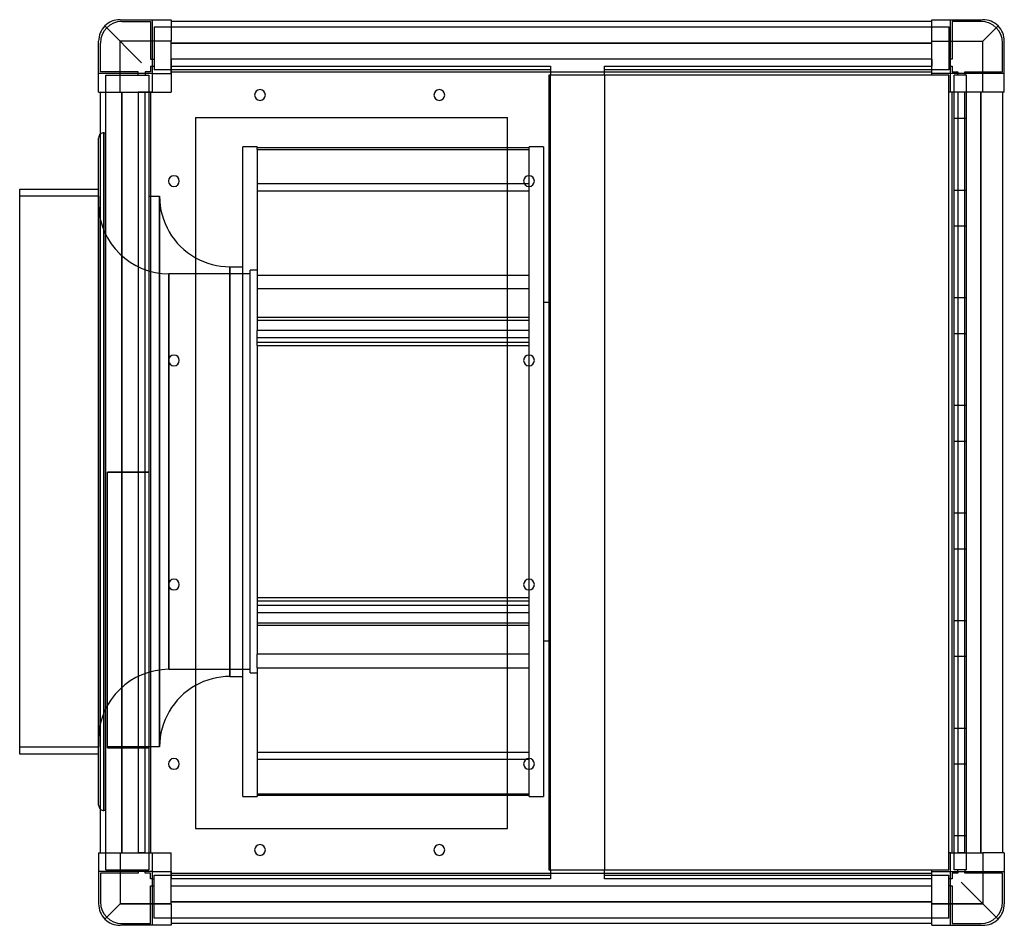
# Model space of a CAD drawing. Header units: millimetres. Extents: x -296 to 253, y -252 to 252.
import ezdxf

# ---------------------------------------------------------------- set-up
doc = ezdxf.new("R2010")
doc.units = ezdxf.units.MM
doc.layers.add('HIDDEN', color=7, linetype='Continuous')
doc.layers.add('THICK', color=7, linetype='Continuous')

msp = doc.modelspace()

# ---------------------------------------------------------------- linework, layer by layer
at = {"layer": 'HIDDEN'}
for p, q in [((-240.5, 240.5), (-248.99, 248.99)), ((-240.5, 252.5), (-240.5, 252.5)), ((-240.5, 252.5), (-240.5, 252.5)), ((-239.5, 251.5), (-223.5, 251.5)), ((-239.5, 251.5), (-239.5, 251.5)), ((-223.5, 251.5), (-223.5, 230.5)), ((-223.5, 251.5), (-223.5, 251.5)), ((-222.5, 252.5), (-222.5, 252.5)), ((-222.5, 222.5), (-222.5, 252.5)), ((-222.5, 252.5), (-222.5, 252.5)), ((-221.5, 248.5), (221.5, 248.5)), ((-221.5, 248.5), (-221.5, 224.5)), ((-221.5, 248.5), (-221.5, 248.5)), ((-212.1, 252.5), (-212.1, 252.5)), ((-212.1, 252.5), (-212.1, 252.5)), ((-212.1, 251.5), (-212.1, 251.5)), ((-212.1, 251.5), (-212.1, 251.5)), ((212.1, 252.5), (212.1, 252.5)), ((212.1, 252.5), (212.1, 252.5)), ((212.1, 251.5), (212.1, 251.5)), ((212.1, 251.5), (212.1, 251.5)), ((221.5, 248.5), (221.5, 224.5)), ((221.5, 248.5), (221.5, 248.5)), ((222.5, 252.5), (222.5, 252.5)), ((222.5, 252.5), (222.5, 252.5)), ((222.5, 222.5), (222.5, 252.5)), ((223.5, 251.5), (223.5, 251.5)), ((239.5, 251.5), (223.5, 251.5)), ((223.5, 251.5), (223.5, 230.5)), ((239.5, 251.5), (239.5, 251.5)), ((240.5, 252.5), (240.5, 252.5)), ((240.5, 252.5), (240.5, 252.5)), ((240.5, 240.5), (248.99, 248.99)), ((-252.5, 240.5), (-252.5, 240.5)), ((-252.5, 240.5), (-252.5, 240.5)), ((-251.5, 223.5), (-251.5, 239.5)), ((-251.5, 239.5), (-251.5, 239.5)), ((-240.5, 212.1), (-240.5, 240.5)), ((-212.1, 240.5), (-240.5, 240.5)), ((-212.1, 239.5), (212.1, 239.5)), ((212.1, 240.5), (240.5, 240.5)), ((240.5, 212.1), (240.5, 240.5)), ((251.5, 239.5), (251.5, 239.5)), ((251.5, 223.5), (251.5, 239.5)), ((252.5, 240.5), (252.5, 240.5)), ((252.5, 240.5), (252.5, 240.5)), ((-223.5, 230.5), (-223.5, 230.5)), ((-223.5, 230.5), (-222.5, 230.5)), ((-223.5, 226.5), (-222.5, 226.5)), ((-223.5, 226.5), (-223.5, 226.5)), ((-223.5, 226.5), (-223.5, 223.5)), ((-222.5, 230.5), (-221.5, 230.5)), ((-222.5, 226.5), (-221.5, 226.5)), ((-221.5, 230.5), (-221.5, 230.5)), ((-221.5, 226.5), (-221.5, 226.5)), ((-212.1, 230.5), (-212.1, 230.5)), ((-212.1, 230.5), (-212.1, 230.5)), ((-212.1, 230.5), (-212.1, 230.5)), ((-212.1, 230.5), (-212.1, 230.5)), ((212.1, 230.5), (-212.1, 230.5)), ((-212.1, 230.5), (-212.1, 226.5)), ((-212.1, 226.5), (-212.1, 226.5)), ((-212.1, 226.5), (-0.5, 226.5)), ((-212.1, 226.5), (-212.1, 226.5)), ((-212.1, 226.5), (-212.1, 226.5)), ((-212.1, 226.5), (-212.1, 226.5)), ((-212.1, 226.5), (-212.1, 223.5)), ((-0.5, 226.5), (-0.5, 226.5)), ((-0.5, 226.5), (-0.5, 226.5)), ((-0.5, 226.5), (-0.5, 223.5)), ((29.5, 226.5), (29.5, 226.5)), ((29.5, 226.5), (29.5, 226.5)), ((29.5, 223.5), (29.5, 226.5)), ((29.5, 226.5), (212.1, 226.5)), ((212.1, 230.5), (212.1, 230.5)), ((212.1, 230.5), (212.1, 230.5)), ((212.1, 230.5), (212.1, 226.5)), ((212.1, 230.5), (212.1, 230.5)), ((212.1, 230.5), (212.1, 230.5)), ((212.1, 226.5), (212.1, 226.5)), ((212.1, 226.5), (212.1, 226.5)), ((212.1, 226.5), (212.1, 226.5)), ((212.1, 226.5), (212.1, 226.5)), ((212.1, 223.5), (212.1, 226.5)), ((221.5, 230.5), (221.5, 230.5)), ((222.5, 230.5), (221.5, 230.5)), ((221.5, 226.5), (221.5, 226.5)), ((222.5, 226.5), (221.5, 226.5)), ((223.5, 230.5), (222.5, 230.5)), ((222.5, 226.5), (223.5, 226.5)), ((223.5, 230.5), (223.5, 230.5)), ((223.5, 226.5), (223.5, 226.5)), ((223.5, 226.5), (223.5, 223.5)), ((-252.5, 222.5), (-252.5, 222.5)), ((-222.5, 222.5), (-252.5, 222.5)), ((-252.5, 222.5), (-252.5, 222.5)), ((-230.5, 223.5), (-251.5, 223.5)), ((-251.5, 223.5), (-251.5, 223.5)), ((-248.5, -221.5), (-248.5, 221.5)), ((-248.5, 221.5), (-224.5, 221.5)), ((-248.5, 221.5), (-248.5, 221.5)), ((-230.5, 222.5), (-230.5, 223.5)), ((-230.5, 223.5), (-230.5, 223.5)), ((-230.5, 221.5), (-230.5, 222.5)), ((-230.5, 221.5), (-230.5, 221.5)), ((-226.5, 223.5), (-226.5, 223.5)), ((-226.5, 223.5), (-226.5, 222.5)), ((-223.5, 223.5), (-226.5, 223.5)), ((-226.5, 222.5), (-226.5, 221.5)), ((-226.5, 221.5), (-226.5, 221.5)), ((-224.5, 221.5), (-224.5, -221.5)), ((-224.5, 221.5), (-224.5, 221.5)), ((-223.5, 223.5), (-223.5, 223.5)), ((-222.5, 222.5), (-222.5, 222.5)), ((-222.5, 222.5), (-222.5, 222.5)), ((-222.5, 222.5), (-222.5, 222.5)), ((-222.5, 222.5), (-222.5, 222.5)), ((-0.5, 224.5), (-221.5, 224.5)), ((-221.5, 224.5), (-221.5, 224.5)), ((-212.1, 223.5), (-212.1, 223.5)), ((-212.1, 223.5), (-212.1, 222.5)), ((-212.1, 223.5), (-212.1, 223.5)), ((-212.1, 223.5), (-212.1, 223.5)), ((-212.1, 223.5), (-212.1, 223.5)), ((-212.1, 222.5), (-212.1, 222.5)), ((-212.1, 222.5), (-212.1, 222.5)), ((-212.1, 222.5), (-212.1, 222.5)), ((-212.1, 222.5), (-212.1, 222.5)), ((-212.1, 222.5), (-212.1, 222.5)), ((-212.1, 222.5), (-212.1, 222.5)), ((-1.5, 221.5), (-1.5, 221.5)), ((-1.5, 221.5), (-1.5, 221.5)), ((-1.5, 221.5), (-1.5, 221.5)), ((-0.5, 221.5), (-1.5, 221.5)), ((-1.5, 221.5), (-1.5, 221.5)), ((-0.5, 224.5), (-0.5, 224.5)), ((-0.5, 223.5), (-0.5, 223.5)), ((-0.5, 223.5), (-0.5, 221.5)), ((-0.5, 223.5), (-0.5, 223.5)), ((-0.5, 221.5), (-0.5, 221.5)), ((-0.5, -221.5), (-0.5, 221.5)), ((-0.5, 221.5), (-0.5, 221.5)), ((221.5, 224.5), (29.5, 224.5)), ((29.5, 224.5), (29.5, 224.5)), ((29.5, 223.5), (29.5, 223.5)), ((29.5, 221.5), (29.5, 223.5)), ((29.5, 223.5), (29.5, 223.5)), ((29.5, 221.5), (29.5, 221.5)), ((29.5, 221.5), (29.5, -221.5)), ((29.5, 221.5), (29.5, 221.5)), ((212.1, 222.5), (212.1, 223.5)), ((212.1, 223.5), (212.1, 223.5)), ((212.1, 223.5), (212.1, 223.5)), ((212.1, 223.5), (212.1, 223.5)), ((212.1, 223.5), (212.1, 223.5)), ((212.1, 222.5), (212.1, 222.5)), ((212.1, 222.5), (212.1, 222.5)), ((212.1, 222.5), (212.1, 222.5)), ((212.1, 222.5), (212.1, 222.5)), ((212.1, 222.5), (212.1, 222.5)), ((212.1, 222.5), (212.1, 222.5)), ((212.1, 221.5), (212.1, 221.5)), ((212.1, 221.5), (212.1, 221.5)), ((221.5, 224.5), (221.5, 224.5)), ((221.5, 221.5), (221.5, 221.5)), ((221.5, 221.5), (221.5, 221.5)), ((222.5, 222.5), (222.5, 222.5)), ((222.5, 222.5), (222.5, 222.5)), ((222.5, 222.5), (222.5, 222.5)), ((252.5, 222.5), (222.5, 222.5)), ((222.5, 222.5), (222.5, 222.5)), ((223.5, 223.5), (223.5, 223.5)), ((223.5, 223.5), (226.5, 223.5)), ((231.5, 221.5), (224.5, 221.5)), ((224.5, -221.5), (224.5, 221.5)), ((224.5, 221.5), (224.5, 221.5)), ((226.5, 223.5), (226.5, 222.5)), ((226.5, 223.5), (226.5, 223.5)), ((226.5, 221.5), (226.5, 222.5)), ((226.5, 221.5), (226.5, 221.5)), ((230.5, 223.5), (230.5, 223.5)), ((230.5, 222.5), (230.5, 223.5)), ((230.5, 223.5), (251.5, 223.5)), ((230.5, 222.5), (230.5, 221.5)), ((230.5, 221.5), (230.5, 221.5)), ((231.5, -221.5), (231.5, 221.5)), ((231.5, 221.5), (231.5, 221.5)), ((251.5, 223.5), (251.5, 223.5)), ((252.5, 222.5), (252.5, 222.5)), ((252.5, 222.5), (252.5, 222.5)), ((-252.5, 212.1), (-252.5, 212.1)), ((-252.5, 212.1), (-252.5, 212.1)), ((-251.5, 212.1), (-251.5, 212.1)), ((-251.5, 212.1), (-251.5, 212.1)), ((-239.5, 212.1), (-239.5, -212.1)), ((-230.5, 212.1), (-230.5, 212.1)), ((-226.5, 212.1), (-230.5, 212.1)), ((-230.5, 212.1), (-230.5, 212.1)), ((-230.5, 212.1), (-230.5, 212.1)), ((-230.5, 212.1), (-230.5, -212.1)), ((-230.5, 212.1), (-230.5, 212.1)), ((-226.5, 212.1), (-226.5, 212.1)), ((-226.5, 212.1), (-226.5, 212.1)), ((-226.5, 212.1), (-226.5, 212.1)), ((-226.5, -212.1), (-226.5, 212.1)), ((-223.5, 212.1), (-226.5, 212.1)), ((-226.5, 212.1), (-226.5, 212.1)), ((-222.5, 212.1), (-223.5, 212.1)), ((-223.5, 212.1), (-223.5, 212.1)), ((-223.5, 212.1), (-223.5, 212.1)), ((-223.5, 212.1), (-223.5, 212.1)), ((-223.5, 212.1), (-223.5, 212.1)), ((-222.5, 212.1), (-222.5, 212.1)), ((-222.5, 212.1), (-222.5, 212.1)), ((-222.5, 212.1), (-222.5, 212.1)), ((-222.5, 212.1), (-222.5, 212.1)), ((-222.5, 212.1), (-222.5, 212.1)), ((-222.5, 212.1), (-222.5, 212.1)), ((-212.1, 212.1), (-212.1, 212.1)), ((-212.1, 212.1), (-212.1, 212.1)), ((221.5, 212.1), (221.5, 212.1)), ((221.5, 212.1), (221.5, 212.1)), ((222.5, 212.1), (222.5, 212.1)), ((223.5, 212.1), (222.5, 212.1)), ((222.5, 212.1), (222.5, 212.1)), ((222.5, 212.1), (222.5, 212.1)), ((222.5, 212.1), (222.5, 212.1)), ((222.5, 212.1), (222.5, 212.1)), ((222.5, 212.1), (222.5, 212.1)), ((223.5, 212.1), (223.5, 212.1)), ((223.5, 212.1), (223.5, 212.1)), ((223.5, 212.1), (223.5, 212.1)), ((226.5, 212.1), (223.5, 212.1)), ((223.5, 212.1), (223.5, 212.1)), ((226.5, 212.1), (226.5, 212.1)), ((230.5, 212.1), (226.5, 212.1)), ((226.5, 212.1), (226.5, 212.1)), ((226.5, 212.1), (226.5, 212.1)), ((226.5, 212.1), (226.5, -212.1)), ((226.5, 212.1), (226.5, 212.1)), ((230.5, 212.1), (230.5, 212.1)), ((230.5, 212.1), (230.5, 212.1)), ((230.5, 212.1), (230.5, 212.1)), ((230.5, 212.1), (230.5, 212.1)), ((230.5, -212.1), (230.5, 212.1)), ((239.5, -212.1), (239.5, 212.1)), ((251.5, 212.1), (251.5, 212.1)), ((251.5, 212.1), (251.5, 212.1)), ((252.5, 212.1), (252.5, 212.1)), ((252.5, 212.1), (252.5, 212.1)), ((-198.5, 198), (-198.5, 198)), ((-198.5, 198), (-198.5, 198)), ((-24.5, 198), (-24.5, 198)), ((-24.5, 198), (-24.5, 198)), ((224.5, 197.5), (231.5, 197.5)), ((224.5, 197.5), (224.5, 197.5)), ((224.5, 197.5), (224.5, 197.5)), ((224.5, 197.5), (224.5, 197.5)), ((224.5, 197.5), (224.5, 197.5)), ((224.5, 197.5), (224.5, 197.5)), ((224.5, 197.5), (224.5, 197.5)), ((224.5, 197.5), (224.5, 197.5)), ((231.5, 197.5), (231.5, 197.5)), ((231.5, 197.5), (231.5, 197.5)), ((231.5, 197.5), (231.5, 197.5)), ((231.5, 197.5), (231.5, 197.5)), ((231.5, 197.5), (231.5, 197.5)), ((231.5, 197.5), (231.5, 197.5)), ((231.5, 197.5), (231.5, 197.5)), ((-249.5, 0.5), (-249.5, 189.5)), ((-249.5, 189.5), (-249.5, 0.5)), ((-249.5, 189.5), (-248.5, 189.5)), ((-4.5, 181.62), (-12.5, 181.62)), ((-12.5, 181.13), (-12.5, 181.62)), ((-4.5, 181.62), (-4.5, -180.62)), ((-164, 180.2), (-164, 181.13)), ((-12.5, 181.13), (-24.5, 181.13)), ((-24.5, 180.2), (-12.5, 180.2)), ((-12.5, 180.2), (-12.5, 181.13)), ((-12.5, 165.5), (-12.5, 180.2)), ((-12.5, 160.99), (-164, 160.99)), ((-12.5, 79.25), (-12.5, 159.5)), ((-252.5, 154), (-296.5, 154)), ((-252.5, 154), (-252.5, -153)), ((-224.5, 154), (-218.5, 154)), ((-218.5, -153), (-218.5, 154)), ((-218.5, 154), (-218.5, 0.5)), ((-164, 157.04), (-12.5, 157.04)), ((224.5, 157.5), (231.5, 157.5)), ((224.5, 157.5), (224.5, 157.5)), ((224.5, 157.5), (224.5, 157.5)), ((224.5, 157.5), (224.5, 157.5)), ((224.5, 157.5), (224.5, 157.5)), ((224.5, 157.5), (224.5, 157.5)), ((224.5, 157.5), (224.5, 157.5)), ((224.5, 157.5), (224.5, 157.5)), ((231.5, 157.5), (231.5, 157.5)), ((231.5, 157.5), (231.5, 157.5)), ((231.5, 157.5), (231.5, 157.5)), ((231.5, 157.5), (231.5, 157.5)), ((231.5, 157.5), (231.5, 157.5)), ((231.5, 157.5), (231.5, 157.5)), ((231.5, 157.5), (231.5, 157.5)), ((224.5, 137.5), (231.5, 137.5)), ((224.5, 137.5), (224.5, 137.5)), ((224.5, 137.5), (224.5, 137.5)), ((224.5, 137.5), (224.5, 137.5)), ((224.5, 137.5), (224.5, 137.5)), ((224.5, 137.5), (224.5, 137.5)), ((224.5, 137.5), (224.5, 137.5)), ((224.5, 137.5), (224.5, 137.5)), ((231.5, 137.5), (231.5, 137.5)), ((231.5, 137.5), (231.5, 137.5)), ((231.5, 137.5), (231.5, 137.5)), ((231.5, 137.5), (231.5, 137.5)), ((231.5, 137.5), (231.5, 137.5)), ((231.5, 137.5), (231.5, 137.5)), ((231.5, 137.5), (231.5, 137.5)), ((-213.26, -109.75), (-213.26, 110.75)), ((-168, 110.75), (-213.26, 110.75)), ((-213.26, 110.75), (-213.26, 0.5)), ((-179.25, 114.75), (-179.25, 0.5)), ((-168, -111.75), (-168, 112.75)), ((-164, 112.75), (-168, 112.75)), ((-164, 109.96), (-12.5, 109.96)), ((-12.5, 102.38), (-164, 102.38)), ((-4.5, 95), (-0.5, 95)), ((224.5, 97.5), (231.5, 97.5)), ((224.5, 97.5), (224.5, 97.5)), ((224.5, 97.5), (224.5, 97.5)), ((224.5, 97.5), (224.5, 97.5)), ((224.5, 97.5), (224.5, 97.5)), ((224.5, 97.5), (224.5, 97.5)), ((224.5, 97.5), (224.5, 97.5)), ((224.5, 97.5), (224.5, 97.5)), ((231.5, 97.5), (231.5, 97.5)), ((231.5, 97.5), (231.5, 97.5)), ((231.5, 97.5), (231.5, 97.5)), ((231.5, 97.5), (231.5, 97.5)), ((231.5, 97.5), (231.5, 97.5)), ((231.5, 97.5), (231.5, 97.5)), ((231.5, 97.5), (231.5, 97.5)), ((-12.5, 86.35), (-164, 86.35)), ((-164, 84.92), (-12.5, 84.92)), ((-164, 70.75), (-164, 79.25)), ((-12.5, 79.25), (-24.5, 79.25)), ((-12.5, 70.75), (-12.5, 79.25)), ((224.5, 77.5), (231.5, 77.5)), ((224.5, 77.5), (224.5, 77.5)), ((224.5, 77.5), (224.5, 77.5)), ((224.5, 77.5), (224.5, 77.5)), ((224.5, 77.5), (224.5, 77.5)), ((224.5, 77.5), (224.5, 77.5)), ((224.5, 77.5), (224.5, 77.5)), ((224.5, 77.5), (224.5, 77.5)), ((231.5, 77.5), (231.5, 77.5)), ((231.5, 77.5), (231.5, 77.5)), ((231.5, 77.5), (231.5, 77.5)), ((231.5, 77.5), (231.5, 77.5)), ((231.5, 77.5), (231.5, 77.5)), ((231.5, 77.5), (231.5, 77.5)), ((231.5, 77.5), (231.5, 77.5)), ((-12.5, 75.14), (-164, 75.14)), ((-164, 72.62), (-12.5, 72.62)), ((-24.5, 70.75), (-12.5, 70.75)), ((-12.5, 65.5), (-12.5, 70.75)), ((-12.5, -59.5), (-12.5, 59.5)), ((224.5, 37.5), (231.5, 37.5)), ((224.5, 37.5), (224.5, 37.5)), ((224.5, 37.5), (224.5, 37.5)), ((224.5, 37.5), (224.5, 37.5)), ((224.5, 37.5), (224.5, 37.5)), ((224.5, 37.5), (224.5, 37.5)), ((224.5, 37.5), (224.5, 37.5)), ((224.5, 37.5), (224.5, 37.5)), ((231.5, 37.5), (231.5, 37.5)), ((231.5, 37.5), (231.5, 37.5)), ((231.5, 37.5), (231.5, 37.5)), ((231.5, 37.5), (231.5, 37.5)), ((231.5, 37.5), (231.5, 37.5)), ((231.5, 37.5), (231.5, 37.5)), ((231.5, 37.5), (231.5, 37.5)), ((224.5, 17.5), (231.5, 17.5)), ((224.5, 17.5), (224.5, 17.5)), ((224.5, 17.5), (224.5, 17.5)), ((224.5, 17.5), (224.5, 17.5)), ((224.5, 17.5), (224.5, 17.5)), ((224.5, 17.5), (224.5, 17.5)), ((224.5, 17.5), (224.5, 17.5)), ((224.5, 17.5), (224.5, 17.5)), ((231.5, 17.5), (231.5, 17.5)), ((231.5, 17.5), (231.5, 17.5)), ((231.5, 17.5), (231.5, 17.5)), ((231.5, 17.5), (231.5, 17.5)), ((231.5, 17.5), (231.5, 17.5)), ((231.5, 17.5), (231.5, 17.5)), ((231.5, 17.5), (231.5, 17.5)), ((-249.5, -188.5), (-249.5, 0.5)), ((-249.5, 0.5), (-249.5, -188.5)), ((-247.5, -153.5), (-247.5, 0.25)), ((-247.5, 0.25), (-224.5, 0.25)), ((-224.5, 0.25), (-247.5, 0.25)), ((-218.5, 0.5), (-218.5, -153)), ((-213.26, 0.5), (-213.26, -109.75)), ((-179.25, 0.5), (-179.25, -113.75)), ((224.5, -22.5), (231.5, -22.5)), ((224.5, -22.5), (224.5, -22.5)), ((224.5, -22.5), (224.5, -22.5)), ((224.5, -22.5), (224.5, -22.5)), ((224.5, -22.5), (224.5, -22.5)), ((224.5, -22.5), (224.5, -22.5)), ((224.5, -22.5), (224.5, -22.5)), ((224.5, -22.5), (224.5, -22.5)), ((231.5, -22.5), (231.5, -22.5)), ((231.5, -22.5), (231.5, -22.5)), ((231.5, -22.5), (231.5, -22.5)), ((231.5, -22.5), (231.5, -22.5)), ((231.5, -22.5), (231.5, -22.5)), ((231.5, -22.5), (231.5, -22.5)), ((231.5, -22.5), (231.5, -22.5)), ((224.5, -42.5), (231.5, -42.5)), ((224.5, -42.5), (224.5, -42.5)), ((224.5, -42.5), (224.5, -42.5)), ((224.5, -42.5), (224.5, -42.5)), ((224.5, -42.5), (224.5, -42.5)), ((224.5, -42.5), (224.5, -42.5)), ((224.5, -42.5), (224.5, -42.5)), ((224.5, -42.5), (224.5, -42.5)), ((231.5, -42.5), (231.5, -42.5)), ((231.5, -42.5), (231.5, -42.5)), ((231.5, -42.5), (231.5, -42.5)), ((231.5, -42.5), (231.5, -42.5)), ((231.5, -42.5), (231.5, -42.5)), ((231.5, -42.5), (231.5, -42.5)), ((231.5, -42.5), (231.5, -42.5)), ((-12.5, -101.38), (-12.5, -65.5)), ((-164, -69.75), (-12.5, -69.75)), ((-164, -71.62), (-12.5, -71.62)), ((-12.5, -74.14), (-164, -74.14)), ((-12.5, -78.25), (-164, -78.25)), ((-164, -83.92), (-12.5, -83.92)), ((-12.5, -85.35), (-24.5, -85.35)), ((224.5, -82.5), (231.5, -82.5)), ((224.5, -82.5), (224.5, -82.5)), ((224.5, -82.5), (224.5, -82.5)), ((224.5, -82.5), (224.5, -82.5)), ((224.5, -82.5), (224.5, -82.5)), ((224.5, -82.5), (224.5, -82.5)), ((224.5, -82.5), (224.5, -82.5)), ((224.5, -82.5), (224.5, -82.5)), ((231.5, -82.5), (231.5, -82.5)), ((231.5, -82.5), (231.5, -82.5)), ((231.5, -82.5), (231.5, -82.5)), ((231.5, -82.5), (231.5, -82.5)), ((231.5, -82.5), (231.5, -82.5)), ((231.5, -82.5), (231.5, -82.5)), ((231.5, -82.5), (231.5, -82.5)), ((-0.5, -94), (-4.5, -94)), ((-164, -108.96), (-164, -101.38)), ((-12.5, -101.38), (-24.5, -101.38)), ((-12.5, -108.96), (-12.5, -101.38)), ((224.5, -102.5), (231.5, -102.5)), ((224.5, -102.5), (224.5, -102.5)), ((224.5, -102.5), (224.5, -102.5)), ((224.5, -102.5), (224.5, -102.5)), ((224.5, -102.5), (224.5, -102.5)), ((224.5, -102.5), (224.5, -102.5)), ((224.5, -102.5), (224.5, -102.5)), ((224.5, -102.5), (224.5, -102.5)), ((231.5, -102.5), (231.5, -102.5)), ((231.5, -102.5), (231.5, -102.5)), ((231.5, -102.5), (231.5, -102.5)), ((231.5, -102.5), (231.5, -102.5)), ((231.5, -102.5), (231.5, -102.5)), ((231.5, -102.5), (231.5, -102.5)), ((231.5, -102.5), (231.5, -102.5)), ((-213.26, -109.75), (-168, -109.75)), ((-24.5, -108.96), (-12.5, -108.96)), ((-12.5, -159.5), (-12.5, -108.96)), ((-168, -111.75), (-164, -111.75)), ((224.5, -142.5), (231.5, -142.5)), ((224.5, -142.5), (224.5, -142.5)), ((224.5, -142.5), (224.5, -142.5)), ((224.5, -142.5), (224.5, -142.5)), ((224.5, -142.5), (224.5, -142.5)), ((224.5, -142.5), (224.5, -142.5)), ((224.5, -142.5), (224.5, -142.5)), ((224.5, -142.5), (224.5, -142.5)), ((231.5, -142.5), (231.5, -142.5)), ((231.5, -142.5), (231.5, -142.5)), ((231.5, -142.5), (231.5, -142.5)), ((231.5, -142.5), (231.5, -142.5)), ((231.5, -142.5), (231.5, -142.5)), ((231.5, -142.5), (231.5, -142.5)), ((231.5, -142.5), (231.5, -142.5)), ((-296.5, -153), (-252.5, -153)), ((-218.5, -153), (-247.5, -153)), ((-247.5, -153.5), (-224.5, -153.5)), ((-164, -156.04), (-12.5, -156.04)), ((-14.14, -159.99), (-24.5, -159.99)), ((224.5, -162.5), (231.5, -162.5)), ((224.5, -162.5), (224.5, -162.5)), ((224.5, -162.5), (224.5, -162.5)), ((224.5, -162.5), (224.5, -162.5)), ((224.5, -162.5), (224.5, -162.5)), ((224.5, -162.5), (224.5, -162.5)), ((224.5, -162.5), (224.5, -162.5)), ((224.5, -162.5), (224.5, -162.5)), ((231.5, -162.5), (231.5, -162.5)), ((231.5, -162.5), (231.5, -162.5)), ((231.5, -162.5), (231.5, -162.5)), ((231.5, -162.5), (231.5, -162.5)), ((231.5, -162.5), (231.5, -162.5)), ((231.5, -162.5), (231.5, -162.5)), ((231.5, -162.5), (231.5, -162.5)), ((-12.5, -180.62), (-12.5, -165.5)), ((-164, -179.2), (-12.5, -179.2)), ((-12.5, -180.13), (-24.5, -180.13)), ((-12.5, -180.62), (-4.5, -180.62)), ((-248.5, -188.5), (-249.5, -188.5)), ((-198.5, -198.5), (-198.5, -198.5)), ((-198.5, -198.5), (-198.5, -198.5)), ((-24.5, -198.5), (-24.5, -198.5)), ((-24.5, -198.5), (-24.5, -198.5)), ((224.5, -202.5), (231.5, -202.5)), ((224.5, -202.5), (224.5, -202.5)), ((224.5, -202.5), (224.5, -202.5)), ((224.5, -202.5), (224.5, -202.5)), ((224.5, -202.5), (224.5, -202.5)), ((224.5, -202.5), (224.5, -202.5)), ((224.5, -202.5), (224.5, -202.5)), ((224.5, -202.5), (224.5, -202.5)), ((231.5, -202.5), (231.5, -202.5)), ((231.5, -202.5), (231.5, -202.5)), ((231.5, -202.5), (231.5, -202.5)), ((231.5, -202.5), (231.5, -202.5)), ((231.5, -202.5), (231.5, -202.5)), ((231.5, -202.5), (231.5, -202.5)), ((231.5, -202.5), (231.5, -202.5)), ((-252.5, -212.1), (-252.5, -212.1)), ((-252.5, -212.1), (-252.5, -212.1)), ((-251.5, -212.1), (-251.5, -212.1)), ((-251.5, -212.1), (-251.5, -212.1)), ((-240.5, -212.1), (-240.5, -240.5)), ((-230.5, -212.1), (-230.5, -212.1)), ((-230.5, -212.1), (-230.5, -212.1)), ((-230.5, -212.1), (-230.5, -212.1)), ((-230.5, -212.1), (-230.5, -212.1)), ((-226.5, -212.1), (-230.5, -212.1)), ((-226.5, -212.1), (-226.5, -212.1)), ((-226.5, -212.1), (-226.5, -212.1)), ((-226.5, -212.1), (-226.5, -212.1)), ((-226.5, -212.1), (-223.5, -212.1)), ((-226.5, -212.1), (-226.5, -212.1)), ((-223.5, -212.1), (-222.5, -212.1)), ((-223.5, -212.1), (-223.5, -212.1)), ((-223.5, -212.1), (-223.5, -212.1)), ((-223.5, -212.1), (-223.5, -212.1)), ((-223.5, -212.1), (-223.5, -212.1)), ((-222.5, -212.1), (-222.5, -212.1)), ((-222.5, -212.1), (-222.5, -212.1)), ((-222.5, -212.1), (-222.5, -212.1)), ((-222.5, -212.1), (-222.5, -212.1)), ((-222.5, -212.1), (-222.5, -212.1)), ((-222.5, -212.1), (-222.5, -212.1)), ((-212.1, -212.1), (-212.1, -212.1)), ((-212.1, -212.1), (-212.1, -212.1)), ((221.5, -212.1), (221.5, -212.1)), ((221.5, -212.1), (221.5, -212.1)), ((222.5, -212.1), (222.5, -212.1)), ((222.5, -212.1), (223.5, -212.1)), ((222.5, -212.1), (222.5, -212.1)), ((222.5, -212.1), (222.5, -212.1)), ((222.5, -212.1), (222.5, -212.1)), ((222.5, -212.1), (222.5, -212.1)), ((222.5, -212.1), (222.5, -212.1)), ((223.5, -212.1), (223.5, -212.1)), ((223.5, -212.1), (223.5, -212.1)), ((223.5, -212.1), (223.5, -212.1)), ((223.5, -212.1), (226.5, -212.1)), ((223.5, -212.1), (223.5, -212.1)), ((226.5, -212.1), (226.5, -212.1)), ((226.5, -212.1), (226.5, -212.1)), ((226.5, -212.1), (226.5, -212.1)), ((226.5, -212.1), (226.5, -212.1)), ((230.5, -212.1), (226.5, -212.1)), ((230.5, -212.1), (230.5, -212.1)), ((230.5, -212.1), (230.5, -212.1)), ((230.5, -212.1), (230.5, -212.1)), ((230.5, -212.1), (230.5, -212.1)), ((240.5, -212.1), (240.5, -240.5)), ((251.5, -212.1), (251.5, -212.1)), ((251.5, -212.1), (251.5, -212.1)), ((252.5, -212.1), (252.5, -212.1)), ((252.5, -212.1), (252.5, -212.1)), ((-252.5, -222.5), (-252.5, -222.5)), ((-252.5, -222.5), (-252.5, -222.5)), ((-222.5, -222.5), (-252.5, -222.5)), ((-251.5, -223.5), (-251.5, -239.5)), ((-251.5, -223.5), (-251.5, -223.5)), ((-230.5, -223.5), (-251.5, -223.5)), ((-248.5, -221.5), (-224.5, -221.5)), ((-248.5, -221.5), (-248.5, -221.5)), ((-230.5, -221.5), (-230.5, -221.5)), ((-230.5, -222.5), (-230.5, -221.5)), ((-230.5, -222.5), (-230.5, -223.5)), ((-230.5, -223.5), (-230.5, -223.5)), ((-226.5, -221.5), (-226.5, -221.5)), ((-226.5, -221.5), (-226.5, -222.5)), ((-226.5, -223.5), (-226.5, -222.5)), ((-226.5, -223.5), (-226.5, -223.5)), ((-223.5, -223.5), (-226.5, -223.5)), ((-224.5, -221.5), (-224.5, -221.5)), ((-223.5, -223.5), (-223.5, -223.5)), ((-223.5, -226.5), (-223.5, -223.5)), ((-222.5, -222.5), (-222.5, -222.5)), ((-222.5, -222.5), (-222.5, -222.5)), ((-222.5, -222.5), (-222.5, -222.5)), ((-222.5, -222.5), (-222.5, -222.5)), ((-222.5, -252.5), (-222.5, -222.5)), ((-221.5, -224.5), (-0.5, -224.5)), ((-221.5, -224.5), (-221.5, -224.5)), ((-221.5, -248.5), (-221.5, -224.5)), ((-212.1, -222.5), (-212.1, -222.5)), ((-212.1, -222.5), (-212.1, -222.5)), ((-212.1, -222.5), (-212.1, -222.5)), ((-212.1, -222.5), (-212.1, -223.5)), ((-212.1, -222.5), (-212.1, -222.5)), ((-212.1, -222.5), (-212.1, -222.5)), ((-212.1, -222.5), (-212.1, -222.5)), ((-212.1, -223.5), (-212.1, -223.5)), ((-212.1, -223.5), (-212.1, -226.5)), ((-212.1, -223.5), (-212.1, -223.5)), ((-212.1, -223.5), (-212.1, -223.5)), ((-212.1, -223.5), (-212.1, -223.5)), ((-1.5, -221.5), (-1.5, -221.5)), ((-1.5, -221.5), (-1.5, -221.5)), ((-1.5, -221.5), (-1.5, -221.5)), ((-1.5, -221.5), (-0.5, -221.5)), ((-1.5, -221.5), (-1.5, -221.5)), ((-0.5, -221.5), (-0.5, -221.5)), ((-0.5, -221.5), (-0.5, -223.5)), ((-0.5, -221.5), (-0.5, -221.5)), ((-0.5, -223.5), (-0.5, -223.5)), ((-0.5, -223.5), (-0.5, -226.5)), ((-0.5, -223.5), (-0.5, -223.5)), ((-0.5, -224.5), (-0.5, -224.5)), ((29.5, -221.5), (29.5, -221.5)), ((29.5, -223.5), (29.5, -221.5)), ((29.5, -221.5), (29.5, -221.5)), ((29.5, -223.5), (29.5, -223.5)), ((29.5, -226.5), (29.5, -223.5)), ((29.5, -223.5), (29.5, -223.5)), ((29.5, -224.5), (29.5, -224.5)), ((29.5, -224.5), (221.5, -224.5)), ((212.1, -221.5), (212.1, -221.5)), ((212.1, -221.5), (212.1, -221.5)), ((212.1, -222.5), (212.1, -222.5)), ((212.1, -222.5), (212.1, -222.5)), ((212.1, -223.5), (212.1, -222.5)), ((212.1, -222.5), (212.1, -222.5)), ((212.1, -222.5), (212.1, -222.5)), ((212.1, -222.5), (212.1, -222.5)), ((212.1, -222.5), (212.1, -222.5)), ((212.1, -223.5), (212.1, -223.5)), ((212.1, -223.5), (212.1, -223.5)), ((212.1, -223.5), (212.1, -223.5)), ((212.1, -226.5), (212.1, -223.5)), ((212.1, -223.5), (212.1, -223.5)), ((221.5, -221.5), (221.5, -221.5)), ((221.5, -221.5), (221.5, -221.5)), ((221.5, -224.5), (221.5, -224.5)), ((221.5, -248.5), (221.5, -224.5)), ((222.5, -222.5), (222.5, -222.5)), ((222.5, -222.5), (222.5, -222.5)), ((222.5, -222.5), (222.5, -222.5)), ((222.5, -252.5), (222.5, -222.5)), ((222.5, -222.5), (222.5, -222.5)), ((222.5, -222.5), (252.5, -222.5)), ((223.5, -223.5), (223.5, -226.5)), ((223.5, -223.5), (223.5, -223.5)), ((226.5, -223.5), (223.5, -223.5)), ((231.5, -221.5), (224.5, -221.5)), ((224.5, -221.5), (224.5, -221.5)), ((226.5, -221.5), (226.5, -221.5)), ((226.5, -222.5), (226.5, -221.5)), ((226.5, -222.5), (226.5, -223.5)), ((226.5, -223.5), (226.5, -223.5)), ((230.5, -221.5), (230.5, -221.5)), ((230.5, -221.5), (230.5, -222.5)), ((230.5, -223.5), (230.5, -222.5)), ((230.5, -223.5), (230.5, -223.5)), ((251.5, -223.5), (230.5, -223.5)), ((231.5, -221.5), (231.5, -221.5)), ((251.5, -223.5), (251.5, -223.5)), ((251.5, -239.5), (251.5, -223.5)), ((252.5, -222.5), (252.5, -222.5)), ((252.5, -222.5), (252.5, -222.5)), ((-223.5, -226.5), (-223.5, -226.5)), ((-222.5, -226.5), (-223.5, -226.5)), ((-223.5, -230.5), (-222.5, -230.5)), ((-223.5, -230.5), (-223.5, -230.5)), ((-223.5, -251.5), (-223.5, -230.5)), ((-222.5, -226.5), (-221.5, -226.5)), ((-222.5, -230.5), (-221.5, -230.5)), ((-221.5, -226.5), (-221.5, -226.5)), ((-221.5, -230.5), (-221.5, -230.5)), ((-212.1, -226.5), (-212.1, -226.5)), ((-212.1, -226.5), (-212.1, -226.5)), ((-212.1, -226.5), (-212.1, -226.5)), ((-212.1, -226.5), (-212.1, -226.5)), ((-0.5, -226.5), (-212.1, -226.5)), ((-212.1, -230.5), (-212.1, -226.5)), ((-212.1, -230.5), (-212.1, -230.5)), ((-212.1, -230.5), (-212.1, -230.5)), ((-212.1, -230.5), (212.1, -230.5)), ((-212.1, -230.5), (-212.1, -230.5)), ((-212.1, -230.5), (-212.1, -230.5)), ((-0.5, -226.5), (-0.5, -226.5)), ((-0.5, -226.5), (-0.5, -226.5)), ((29.5, -226.5), (29.5, -226.5)), ((29.5, -226.5), (29.5, -226.5)), ((212.1, -226.5), (29.5, -226.5)), ((212.1, -226.5), (212.1, -226.5)), ((212.1, -226.5), (212.1, -226.5)), ((212.1, -226.5), (212.1, -226.5)), ((212.1, -226.5), (212.1, -226.5)), ((212.1, -230.5), (212.1, -226.5)), ((212.1, -230.5), (212.1, -230.5)), ((212.1, -230.5), (212.1, -230.5)), ((212.1, -230.5), (212.1, -230.5)), ((212.1, -230.5), (212.1, -230.5)), ((221.5, -226.5), (221.5, -226.5)), ((222.5, -226.5), (221.5, -226.5)), ((221.5, -230.5), (221.5, -230.5)), ((222.5, -230.5), (221.5, -230.5)), ((223.5, -226.5), (222.5, -226.5)), ((222.5, -230.5), (223.5, -230.5)), ((223.5, -226.5), (223.5, -226.5)), ((223.5, -230.5), (223.5, -230.5)), ((223.5, -230.5), (223.5, -251.5)), ((248.99, -248.99), (228.5, -228.5)), ((-252.5, -240.5), (-252.5, -240.5)), ((-252.5, -240.5), (-252.5, -240.5)), ((-251.5, -239.5), (-251.5, -239.5)), ((-240.5, -240.5), (-248.99, -248.99)), ((-212.1, -240.5), (-240.5, -240.5)), ((-212.1, -239.5), (212.1, -239.5)), ((240.5, -240.5), (212.1, -240.5)), ((251.5, -239.5), (251.5, -239.5)), ((252.5, -240.5), (252.5, -240.5)), ((252.5, -240.5), (252.5, -240.5)), ((-240.5, -252.5), (-240.5, -252.5)), ((-240.5, -252.5), (-240.5, -252.5)), ((-239.5, -251.5), (-223.5, -251.5)), ((-239.5, -251.5), (-239.5, -251.5)), ((-223.5, -251.5), (-223.5, -251.5)), ((-222.5, -252.5), (-222.5, -252.5)), ((-222.5, -252.5), (-222.5, -252.5)), ((221.5, -248.5), (-221.5, -248.5)), ((-221.5, -248.5), (-221.5, -248.5)), ((-212.1, -251.5), (-212.1, -251.5)), ((-212.1, -251.5), (-212.1, -251.5)), ((-212.1, -252.5), (-212.1, -252.5)), ((-212.1, -252.5), (-212.1, -252.5)), ((212.1, -251.5), (212.1, -251.5)), ((212.1, -251.5), (212.1, -251.5)), ((212.1, -252.5), (212.1, -252.5)), ((212.1, -252.5), (212.1, -252.5)), ((221.5, -248.5), (221.5, -248.5)), ((222.5, -252.5), (222.5, -252.5)), ((222.5, -252.5), (222.5, -252.5)), ((223.5, -251.5), (239.5, -251.5)), ((223.5, -251.5), (223.5, -251.5)), ((239.5, -251.5), (239.5, -251.5)), ((240.5, -252.5), (240.5, -252.5)), ((240.5, -252.5), (240.5, -252.5))]:
    msp.add_line(p, q, dxfattribs=at)
for centre, radius, start, end in [((-239.5, 239.5), 12, 90, 180), ((239.5, 239.5), 12, 0, 90), ((-249.5, 186.5), 3, 90, 131.8103), ((-179.25, 154), 39.25, 180, 240.6301), ((-213.26, 150), 39.25, 181.2934, 270), ((-213.26, -149), 39.25, 90, 178.7066), ((-179.25, -153), 39.25, 119.3699, 180), ((-249.5, -185.5), 3, 228.1897, 270), ((-239.5, -239.5), 12, 180, 270), ((239.5, -239.5), 12, 270, 0)]:
    msp.add_arc(centre, radius, start, end, dxfattribs=at)
at = {"layer": 'THICK'}
for p, q in [((-248.99, 248.99), (-228.5, 228.5)), ((-240.5, 252.5), (-212.1, 252.5)), ((-212.1, 252.5), (-212.1, 240.5)), ((212.1, 251.5), (-212.1, 251.5)), ((212.1, 240.5), (212.1, 252.5)), ((212.1, 252.5), (240.5, 252.5)), ((240.5, 240.5), (248.99, 248.99)), ((-252.5, 212.1), (-252.5, 240.5)), ((-240.5, 212.1), (-240.5, 240.5)), ((-212.1, 240.5), (-240.5, 240.5)), ((-212.1, 222.5), (-212.1, 240.5)), ((212.1, 239.5), (-212.1, 239.5)), ((212.1, 222.5), (212.1, 240.5)), ((212.1, 240.5), (240.5, 240.5)), ((240.5, 212.1), (240.5, 240.5)), ((252.5, 212.1), (252.5, 240.5)), ((-222.5, 212.1), (-222.5, 222.5)), ((-222.5, 222.5), (-212.1, 222.5)), ((-212.1, 223.5), (212.1, 223.5)), ((-212.1, 222.5), (-212.1, 212.1)), ((-1.5, 221.5), (-1.5, -221.5)), ((221.5, 221.5), (-1.5, 221.5)), ((212.1, 221.5), (212.1, 222.5)), ((222.5, 222.5), (212.1, 222.5)), ((221.5, -221.5), (221.5, 221.5)), ((222.5, 212.1), (222.5, 222.5)), ((-252.5, 212.1), (-240.5, 212.1)), ((-251.5, -212.1), (-251.5, 212.1)), ((-240.5, 212.1), (-222.5, 212.1)), ((-239.5, -212.1), (-239.5, 212.1)), ((-223.5, 212.1), (-223.5, -212.1)), ((-222.5, 212.1), (-212.1, 212.1)), ((222.5, 212.1), (221.5, 212.1)), ((240.5, 212.1), (222.5, 212.1)), ((223.5, -212.1), (223.5, 212.1)), ((239.5, 212.1), (239.5, -212.1)), ((252.5, 212.1), (240.5, 212.1)), ((251.5, 212.1), (251.5, -212.1)), ((-198.5, 198), (-24.5, 198)), ((-198.5, 198), (-198.5, -198.5)), ((-24.5, -198.5), (-24.5, 198)), ((-252.5, 0.5), (-252.5, 186.5)), ((-164, 181.62), (-172, 181.62)), ((-172, -180.62), (-172, 181.62)), ((-164, 181.62), (-164, 181.13)), ((-24.5, 181.13), (-164, 181.13)), ((-164, 180.2), (-164, 79.25)), ((-164, 180.2), (-24.5, 180.2)), ((-12.5, 159.5), (-12.5, 165.5)), ((-296.5, 158), (-252.5, 158)), ((-296.5, -157), (-296.5, 158)), ((-179.25, 0.5), (-179.25, 114.75)), ((-179.25, 114.75), (-172, 114.75)), ((-24.5, 79.25), (-164, 79.25)), ((-164, 70.75), (-164, -101.38)), ((-164, 70.75), (-24.5, 70.75)), ((-12.5, 59.5), (-12.5, 65.5)), ((-252.5, -185.5), (-252.5, 0.5)), ((-179.25, -113.75), (-179.25, 0.5)), ((-12.5, -65.5), (-12.5, -59.5)), ((-24.5, -85.35), (-164, -85.35)), ((-24.5, -101.38), (-164, -101.38)), ((-164, -108.96), (-164, -180.62)), ((-164, -108.96), (-24.5, -108.96)), ((-179.25, -113.75), (-172, -113.75)), ((-252.5, -157), (-296.5, -157)), ((-24.5, -159.99), (-164, -159.99)), ((-12.5, -159.99), (-14.14, -159.99)), ((-12.5, -165.5), (-12.5, -159.5)), ((-172, -180.62), (-164, -180.62)), ((-24.5, -180.13), (-164, -180.13)), ((-198.5, -198.5), (-24.5, -198.5)), ((-252.5, -212.1), (-240.5, -212.1)), ((-252.5, -212.1), (-252.5, -240.5)), ((-240.5, -212.1), (-222.5, -212.1)), ((-240.5, -212.1), (-240.5, -240.5)), ((-222.5, -212.1), (-212.1, -212.1)), ((-222.5, -222.5), (-222.5, -212.1)), ((-212.1, -222.5), (-212.1, -212.1)), ((222.5, -212.1), (221.5, -212.1)), ((222.5, -212.1), (240.5, -212.1)), ((222.5, -222.5), (222.5, -212.1)), ((252.5, -212.1), (240.5, -212.1)), ((240.5, -212.1), (240.5, -240.5)), ((252.5, -212.1), (252.5, -240.5)), ((-222.5, -222.5), (-212.1, -222.5)), ((-212.1, -240.5), (-212.1, -222.5)), ((-212.1, -223.5), (212.1, -223.5)), ((-1.5, -221.5), (221.5, -221.5)), ((212.1, -222.5), (212.1, -221.5)), ((212.1, -240.5), (212.1, -222.5)), ((212.1, -222.5), (222.5, -222.5)), ((-248.99, -248.99), (-240.5, -240.5)), ((-240.5, -240.5), (-212.1, -240.5)), ((212.1, -239.5), (-212.1, -239.5)), ((-212.1, -240.5), (-212.1, -252.5)), ((212.1, -252.5), (212.1, -240.5)), ((212.1, -240.5), (240.5, -240.5)), ((240.5, -240.5), (248.99, -248.99)), ((-212.1, -252.5), (-240.5, -252.5)), ((212.1, -251.5), (-212.1, -251.5)), ((212.1, -252.5), (240.5, -252.5))]:
    msp.add_line(p, q, dxfattribs=at)
for centre, radius, start, end in [((-162.5, 210.5), 3, 90, 270), ((-162.5, 210.5), 3, 270, 90), ((-62.5, 210.5), 3, 90, 270), ((-62.5, 210.5), 3, 270, 90), ((-249.5, 186.5), 3, 131.8103, 180), ((-210.5, 162.5), 3, 90, 270), ((-210.5, 162.5), 3, 270, 90), ((-12.5, 162.5), 3, 90, 270), ((-12.5, 162.5), 3, 270, 90), ((-179.25, 154), 39.25, 240.6301, 270), ((-210.5, 62.5), 3, 90, 270), ((-210.5, 62.5), 3, 270, 90), ((-12.5, 62.5), 3, 90, 270), ((-12.5, 62.5), 3, 270, 90), ((-210.5, -62.5), 3, 90, 270), ((-210.5, -62.5), 3, 270, 90), ((-12.5, -62.5), 3, 90, 270), ((-12.5, -62.5), 3, 270, 90), ((-179.25, -153), 39.25, 90, 119.3699), ((-210.5, -162.5), 3, 90, 270), ((-210.5, -162.5), 3, 270, 90), ((-12.5, -162.5), 3, 90, 270), ((-12.5, -162.5), 3, 270, 90), ((-249.5, -185.5), 3, 180, 228.1897), ((-162.5, -210.5), 3, 90, 270), ((-162.5, -210.5), 3, 270, 90), ((-62.5, -210.5), 3, 90, 270), ((-62.5, -210.5), 3, 270, 90)]:
    msp.add_arc(centre, radius, start, end, dxfattribs=at)
for centre, major_axis, start_param, end_param in [((-240.5, 240.5), (0, 12), 0.785398, 1.570796), ((-240.5, 240.5), (-12, 0), -1.570796, -0.785398), ((240.5, 240.5), (12, 0), 0.785398, 1.570796), ((240.5, 240.5), (0, 12), -1.570796, -0.785398), ((-240.5, -240.5), (0, -12), -1.570796, -0.785398), ((240.5, -240.5), (0, -12), 0.785398, 1.570796), ((-240.5, -240.5), (-12, 0), 0.785398, 1.570796), ((240.5, -240.5), (12, 0), -1.570796, -0.785398)]:
    msp.add_ellipse(centre, major_axis=major_axis, ratio=1, start_param=start_param, end_param=end_param, dxfattribs=at)

doc.saveas('drawing.dxf')
